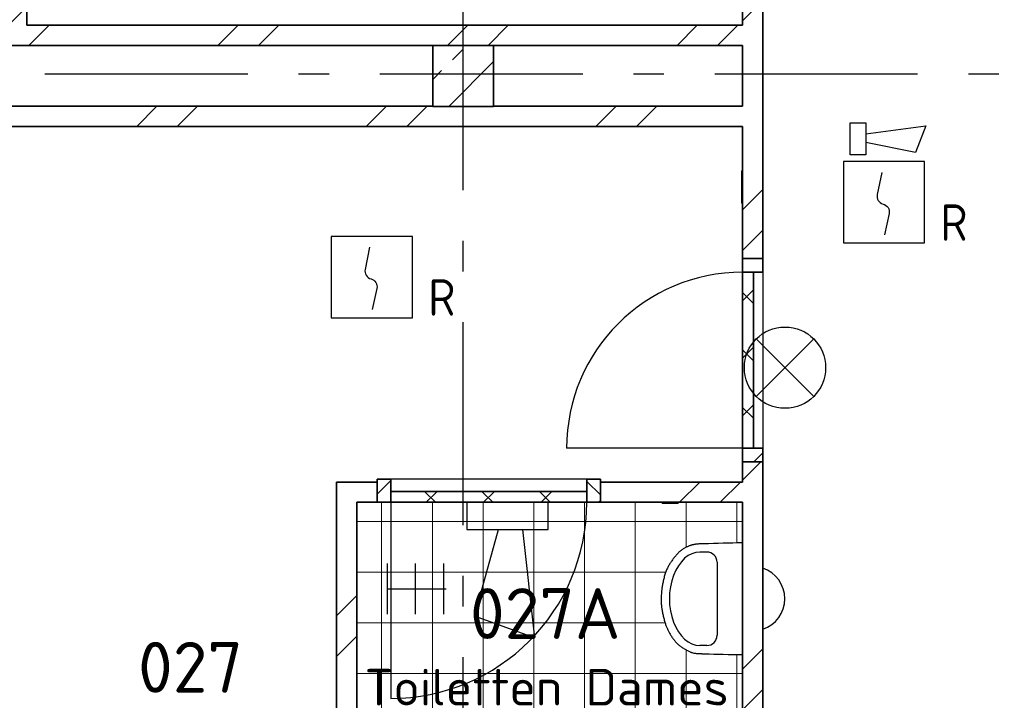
# Model space of a CAD drawing. Header units: millimetres. Extents: x -285236 to 84130, y -470 to 79511.
# Tile 6 of 192: x -27557 to -22706, y 25658 to 29009. Entities that reach past the tile are written whole.
import ezdxf
from ezdxf.enums import TextEntityAlignment as Align

# ---------------------------------------------------------------- set-up
doc = ezdxf.new("R2010")
doc.units = ezdxf.units.MM
doc.linetypes.add('NLRS_stramien', pattern=[1650, 1000, -250, 150, -250])
doc.layers.add('EL6511--', color=3, linetype='Continuous')
doc.layers.add('XREF', color=254, linetype='Continuous')
doc.styles.add('ISOCPEUR_1', font='isocpeur.ttf', dxfattribs={"height": 250})
doc.styles.add('ISOCPEUR_3', font='isocpeur.ttf', dxfattribs={"height": 180})
doc.styles.add('STABICAD-018', font='ISOCP.SHX', dxfattribs={"height": 180})
pattern_1 = [(45, (-29374, 17038.6), (-565.685, 565.685), []), (45, (-29174, 17038.6), (-565.685, 565.685), [])]
pattern_2 = [(0, (-29773.96, 17038.63), (0, 250), []), (90, (-29773.96, 17038.63), (-250, 2e-14), [])]
pattern_3 = [(45, (-29773.96, 17038.63), (-141.4214, 141.4214), []), (135, (-29773.96, 17038.63), (-141.4214, -141.4214), [])]
pattern_4 = [(45, (-29773.96, 17038.63), (-141.4214, 141.4214), []), (135, (-29773.96, 17038.63), (-141.4214, -141.4214), [])]

# ---------------------------------------------------------------- blocks, each defined once
blk = doc.blocks.new('VB655IS2')
at = {"color": 0, "linetype": 'Continuous'}
blk.add_lwpolyline([(-1.667, 2.333), (-1.667, 3.909), (-0.89, 3.909), (-0.89, 2.333)], close=True, dxfattribs=at)
blk.add_lwpolyline([(-0.89, 3.371), (2.061, 3.756), (1.543, 2.449), (-0.89, 2.948)], dxfattribs=at)
blk = doc.blocks.new('*U137')
at = {"color": 0, "linetype": 'Continuous'}
for p, q in [((-2, 2), (-2, -2)), ((2, 2), (-2, 2)), ((2, -2), (2, 2)), ((-2, -2), (2, -2))]:
    blk.add_line(p, q, dxfattribs=at)
blk.add_lwpolyline([(-0.115, 1.468), (-0.337, 0.383, 0.399092), (-0.043, -0.089, -0.403068), (0.246, -0.559), (0.017, -1.602)], format="xyb", dxfattribs=at)
at = {"color": 0, "linetype": 'Continuous', "lineweight": 100}
blk.add_blockref('VB655IS2', (0, 0), dxfattribs=at)
at = {"color": 0, "linetype": 'Continuous', "style": 'STABICAD-018'}
for tag, p in [('CODING1', (-1.221, 12.191)), ('CODING2', (-0.947, 9.731)), ('ARTICLECODE', (0.777, 6.96)), ('FIREPROTECTION_PANEL', (0.777, 4.649)), ('FIREPROTECTION_ZONE', (0.049, 2.882)), ('FIREPROTECTION_HARDWARENUMBER', (5.423, -4.399))]:
    blk.add_attdef(tag, text='', height=1.8, dxfattribs=at).set_placement(p, align=Align.MIDDLE)
blk.add_attdef('TEXT1', (3.46, -3.379), '', height=1.8, dxfattribs=at)
blk = doc.blocks.new('VB654NVI')
at = {"color": 0, "linetype": 'Continuous'}
for p, q in [((-1.414, 1.586), (1.414, 4.414)), ((-1.414, 4.414), (1.414, 1.586))]:
    blk.add_line(p, q, dxfattribs=at)
blk.add_circle((0, 3), 2, dxfattribs=at)
at = {"color": 0, "linetype": 'Continuous', "style": 'STABICAD-018'}
for tag, p in [('ARTICLECODE', (-2.661, 12.862)), ('FIREPROTECTION_PANEL', (0.003, 9.854)), ('CODING', (0, 7))]:
    blk.add_attdef(tag, text='', height=1.8, dxfattribs=at).set_placement(p, align=Align.MIDDLE)
blk = doc.blocks.new('VB653ORM')
at = {"color": 0, "linetype": 'Continuous'}
for p, q in [((-2, 2), (-2, -2)), ((2, 2), (-2, 2)), ((2, -2), (2, 2)), ((-2, -2), (2, -2))]:
    blk.add_line(p, q, dxfattribs=at)
blk.add_lwpolyline([(-0.115, 1.468), (-0.337, 0.383, 0.399092), (-0.043, -0.089, -0.403068), (0.246, -0.559), (0.017, -1.602)], format="xyb", dxfattribs=at)
at = {"color": 0, "linetype": 'Continuous', "style": 'STABICAD-018'}
for tag, p in [('CODING1', (-1.221, 12.191)), ('CODING2', (-0.947, 9.731)), ('ARTICLECODE', (0.777, 6.96)), ('FIREPROTECTION_PANEL', (0.777, 4.649)), ('FIREPROTECTION_ZONE', (0.049, 2.882)), ('FIREPROTECTION_HARDWARENUMBER', (5.423, -4.399))]:
    blk.add_attdef(tag, text='', height=1.8, dxfattribs=at).set_placement(p, align=Align.MIDDLE)
blk.add_attdef('TEXT1', (3.46, -3.379), '', height=1.8, dxfattribs=at)
blk = doc.blocks.new('VB654ASG')
at = {"color": 0, "linetype": 'Continuous'}
blk.add_lwpolyline([(-0.743, 2.333), (-1.333, 7.667), (1.619, 6.6), (0.438, 2.333)], dxfattribs=at)
blk.add_lwpolyline([(2, 1), (2, 2.333), (-2, 2.333), (-2, 1)], close=True, dxfattribs=at)
at = {"color": 0, "linetype": 'Continuous', "style": 'STABICAD-018'}
for tag, p in [('CODING1', (4.741, 13.372)), ('CODING2', (5.016, 10.912)), ('ARTICLECODE', (6.529, 8.71)), ('FIREPROTECTION_PANEL', (6.529, 6.4)), ('FIREPROTECTION_ZONE', (6.011, 4.064)), ('FIREPROTECTION_HARDWARENUMBER', (13.565, -0.707))]:
    blk.add_attdef(tag, text='', height=1.8, dxfattribs=at).set_placement(p, align=Align.MIDDLE)

msp = doc.modelspace()

# ---------------------------------------------------------------- hatches: boundary and pattern name
at = {"layer": 'XREF', "lineweight": 9}
h = msp.add_hatch(dxfattribs=at)
h.set_pattern_fill('FP_6', color=256, angle=45, style=0, pattern_type=2)
h.set_pattern_definition(pattern_1)
h.paths.add_polyline_path([(-27622.1304, 28982.6047), (-27522.1304, 28982.6047), (-27522.1304, 29557.7311), (-27622.1304, 29557.7311), (-27622.1304, 29397.5198)])
h.paths.add_polyline_path([(-27522.1304, 30557.7311), (-27522.1304, 31512.8575), (-27622.1304, 31512.8575), (-27622.1304, 30557.7311)])
h = msp.add_hatch(dxfattribs=at)
h.set_pattern_fill('FP_6', color=256, angle=45, style=0, pattern_type=2)
h.set_pattern_definition(pattern_1)
h.paths.add_polyline_path([(-23896.1304, 22682.6047), (-23896.1304, 26832.7449), (-23996.1304, 26832.7449), (-23996.1304, 23597.0047), (-23981.7304, 23597.0047), (-23981.7304, 22682.6047), (-23918.6913, 22682.6047)])
h.paths.add_polyline_path([(-23996.1304, 27832.7449), (-23896.1304, 27832.7449), (-23896.1304, 29465.1047), (-23996.1304, 29465.1047), (-23996.1304, 27955.0821)])
h.paths.add_polyline_path([(-23996.1304, 30465.1047), (-23896.1304, 30465.1047), (-23896.1304, 31132.8575), (-23996.1304, 31132.8575), (-23996.1304, 30667.8302)])
h = msp.add_hatch(dxfattribs=at)
h.set_pattern_fill('FP_7', color=256, angle=45, style=0, pattern_type=2)
h.set_pattern_definition(pattern_1)
h.paths.add_polyline_path([(-25150.7365, 28882.6047), (-23996.1304, 28882.6047), (-23996.1304, 28982.6047), (-27622.1304, 28982.6047), (-27622.1304, 28882.6047), (-25171.1529, 28882.6047)])
h = msp.add_hatch(dxfattribs=at)
h.set_pattern_fill('FP_48', color=256, style=0, pattern_type=2)
h.set_pattern_definition([(45, (-29773.96, 17038.63), (-212.132, 212.132), []), (45, (-29561.83, 17038.63), (-212.132, 212.132), [75, -75])])
h.paths.add_polyline_path([(-25222.1304, 28582.6047), (-25222.1304, 28882.6047), (-25522.1304, 28882.6047), (-25522.1304, 28582.6047), (-25250.1224, 28582.6047)])
h = msp.add_hatch(dxfattribs=at)
h.set_pattern_fill('FP_7', color=256, angle=45, style=0, pattern_type=2)
h.set_pattern_definition(pattern_1)
h.paths.add_polyline_path([(-24336.1785, 28482.8575), (-23996.1304, 28482.8575), (-23996.1304, 28582.8575), (-29392.1304, 28582.8575), (-29392.1304, 28482.8575), (-24372.1304, 28482.8575)])
h = msp.add_hatch(dxfattribs=at)
h.set_pattern_fill('FP_120', color=256, angle=-90, style=0, pattern_type=2)
h.set_pattern_definition(pattern_3)
h.paths.add_polyline_path([(-23896.1304, 26832.7449), (-23896.1304, 26899.7449), (-23996.1304, 26899.7449), (-23996.1304, 26832.7449), (-23918.6913, 26832.7449)])
h.paths.add_polyline_path([(-23942.1304, 27765.7449), (-23896.1304, 27765.7449), (-23896.1304, 27832.7449), (-23996.1304, 27832.7449), (-23996.1304, 27765.7449)])
h = msp.add_hatch(dxfattribs=at)
h.set_pattern_fill('FP_120', color=256, angle=-90, style=0, pattern_type=2)
h.set_pattern_definition(pattern_3)
h.paths.add_polyline_path([(-23996.1304, 26899.7449), (-23942.1304, 26899.7449), (-23942.1304, 27765.7449), (-23996.1304, 27765.7449), (-23996.1304, 26982.1883)])
h = msp.add_hatch(dxfattribs=at)
h.set_pattern_fill('FP_7', color=256, angle=45, style=0, pattern_type=2)
h.set_pattern_definition(pattern_1)
h.paths.add_polyline_path([(-25996.1304, 26632.6047), (-25796.1304, 26632.6047), (-25796.1304, 26732.6047), (-25996.1304, 26732.6047), (-25996.1304, 26679.8383)])
h.paths.add_polyline_path([(-24336.1785, 26632.6047), (-23996.1304, 26632.6047), (-23996.1304, 26732.6047), (-24696.1304, 26732.6047), (-24696.1304, 26632.6047)])
h = msp.add_hatch(dxfattribs=at)
h.set_pattern_fill('FP_121', color=256, angle=180, style=0, pattern_type=2)
h.set_pattern_definition(pattern_4)
h.paths.add_polyline_path([(-24753.6657, 26632.6047), (-24696.1304, 26632.6047), (-24696.1304, 26746.6047), (-24763.1304, 26746.6047), (-24763.1304, 26632.6047)])
h.paths.add_polyline_path([(-25796.1304, 26632.6047), (-25729.1304, 26632.6047), (-25729.1304, 26746.6047), (-25796.1304, 26746.6047), (-25796.1304, 26686.6047)])
h = msp.add_hatch(dxfattribs=at)
h.set_pattern_fill('FP_121', color=256, angle=180, style=0, pattern_type=2)
h.set_pattern_definition(pattern_4)
h.paths.add_polyline_path([(-25171.1529, 26632.6047), (-24763.1304, 26632.6047), (-24763.1304, 26686.6047), (-25729.1304, 26686.6047), (-25729.1304, 26632.6047)])
h = msp.add_hatch(dxfattribs=at)
h.set_pattern_fill('FP_6', color=256, angle=45, style=0, pattern_type=2)
h.set_pattern_definition([(45, (-29374, 17038.6), (-565.685, 565.685), []), (45, (-29174, 17038.6), (-565.685, 565.685), [])])
h.paths.add_polyline_path([(-25896.1304, 22682.6047), (-25896.1304, 22732.6047), (-25996.1304, 22732.6047), (-25996.1304, 22682.6047)])
h.paths.add_polyline_path([(-25996.1304, 23532.6047), (-25896.1304, 23532.6047), (-25896.1304, 23643.6129), (-25924.0388, 23665.0278), (-25949.2671, 23697.906), (-25965.1263, 23736.1935), (-25970.5356, 23777.281), (-25964.3331, 23820.2834), (-25949.2671, 23856.656), (-25924.0388, 23889.5342), (-25896.1304, 23910.9491), (-25896.1304, 26632.6047), (-25996.1304, 26632.6047), (-25996.1304, 23577.06)])
h = msp.add_hatch(dxfattribs=at)
h.set_pattern_fill('FP_111', color=256, style=0, pattern_type=2)
h.set_pattern_definition(pattern_2)
h.paths.add_polyline_path([(-25102.1304, 22682.6047), (-24896.1304, 22682.6047), (-24896.1304, 23282.6047), (-24996.1304, 23282.6047), (-24996.1304, 23582.6047), (-25896.1304, 23582.6047), (-25896.1304, 23532.6047), (-25882.1304, 23532.6047), (-25882.1304, 22732.6047), (-25896.1304, 22732.6047), (-25896.1304, 22682.6047), (-25171.1529, 22682.6047)])
h.paths.add_polyline_path([(-23996.1304, 23682.6047), (-23996.1304, 24882.6047), (-24038.1304, 24882.6047), (-24038.1304, 24868.6047), (-24838.1304, 24868.6047), (-24838.1304, 24882.6047), (-24896.1304, 24882.6047), (-24896.1304, 23682.6047), (-24670.1853, 23682.7035), (-24675.9986, 23687.1964), (-24676.1304, 23688.3221), (-24675.247, 23808.4884), (-24671.4235, 23817.4348), (-24666.7562, 23823.2906), (-24665.9513, 23824.1757), (-24665.9513, 23881.9248), (-24669.0652, 23890.8398), (-24669.0652, 24176.0118), (-24664.9056, 24209.8236), (-24652.6749, 24241.619), (-24633.1025, 24269.502), (-24607.3556, 24291.8097), (-24576.9696, 24307.2119), (-24543.7564, 24314.79), (-24433.017, 24314.79), (-24399.7826, 24307.1898), (-24369.3817, 24291.7603), (-24343.6275, 24269.4216), (-24324.0564, 24241.5064), (-24311.8357, 24209.6797), (-24307.6942, 24175.8398), (-24308.0645, 23886.8022), (-24310.953, 23879.2614), (-24310.8469, 23823.2906), (-24306.4165, 23818.5395), (-24303.1367, 23813.0042), (-24301.1676, 23807.3759), (-24300.4162, 23800.7017), (-24301.3701, 23685.6047), (-24306.3951, 23682.6047), (-24032.5304, 23682.6047)])
h.paths.add_polyline_path([(-25627.9185, 23682.6047), (-25628.0425, 23682.7035), (-25633.8557, 23687.1964), (-25633.9875, 23688.3221), (-25633.1042, 23808.4884), (-25628.7372, 23818.3685), (-25624.6134, 23823.2906), (-25623.8084, 23824.1757), (-25623.8084, 23881.9248), (-25626.9223, 23890.8398), (-25626.9223, 24176.0118), (-25622.7628, 24209.8236), (-25610.5321, 24241.619), (-25590.9597, 24269.502), (-25565.2128, 24291.8097), (-25534.8267, 24307.2119), (-25501.6136, 24314.79), (-25390.8742, 24314.79), (-25357.6398, 24307.1898), (-25327.2388, 24291.7603), (-25301.4847, 24269.4216), (-25281.9136, 24241.5064), (-25269.6928, 24209.6797), (-25265.5514, 24175.8398), (-25265.9216, 23886.8022), (-25268.8101, 23879.2614), (-25268.704, 23823.2906), (-25264.2736, 23818.5395), (-25260.9938, 23813.0042), (-25259.0248, 23807.3759), (-25258.2733, 23800.7017), (-25259.2273, 23685.6047), (-25264.2523, 23682.6047), (-24996.1304, 23682.6047), (-24996.1304, 24882.6047), (-25046.1304, 24882.6047), (-25046.1304, 24868.6047), (-25846.1304, 24868.6047), (-25846.1304, 24882.6047), (-25896.1304, 24882.6047), (-25896.1304, 23910.9491), (-25891.1606, 23914.7626), (-25852.8731, 23930.6217), (-25811.7856, 23936.031), (-25770.6981, 23930.6217), (-25732.4106, 23914.7626), (-25699.2998, 23889.2311), (-25674.304, 23856.656), (-25658.4449, 23818.3685), (-25653.0356, 23777.281), (-25658.4449, 23736.1935), (-25674.304, 23697.906), (-25686.0452, 23682.6047), (-25633.3181, 23682.6047)])
h.paths.add_polyline_path([(-25846.1304, 24982.6047), (-23996.1304, 24982.6047), (-23996.1304, 25882.6047), (-24091.1493, 25884.0744), (-24232.0025, 25889.702), (-24239.7796, 25891.2603), (-24260.042, 25899.1341), (-24282.77, 25911.7605), (-24304.678, 25926.4945), (-24310.9579, 25931.5625), (-24327.7567, 25948.397), (-24343.1552, 25969.0907), (-24356.676, 25991.3456), (-24367.1721, 26012.2699), (-24375.5839, 26034.3499), (-24383.3539, 26061.3122), (-24392.0628, 26101.3847), (-24394.5955, 26119.112), (-24396.1303, 26152.9597), (-24395.391, 26181.7054), (-24391.6334, 26214.0241), (-24384.3578, 26252.5179), (-24377.9942, 26276.8015), (-24371.4285, 26295.5051), (-24359.8016, 26319.9177), (-24346.1282, 26341.6774), (-24324.9192, 26369.4213), (-24307.1634, 26388.2146), (-24300.9732, 26393.6263), (-24282.0647, 26406.6118), (-24264.0227, 26415.3645), (-24242.7782, 26422.6755), (-24231.2949, 26425.2758), (-24213.458, 26427.2815), (-23996.1304, 26432.6047), (-23996.1304, 26632.6047), (-24312.1303, 26632.6047), (-24312.1303, 26627.6047), (-24392.1303, 26627.6047), (-24392.1303, 26632.6047), (-25896.1304, 26632.6047), (-25896.1304, 24982.6047), (-25888.7229, 24982.6047)])
h = msp.add_hatch(dxfattribs=at)
h.set_pattern_fill('FP_111', color=256, style=0, pattern_type=2)
h.set_pattern_definition(pattern_2)
h.paths.add_polyline_path([(-25102.1304, 22682.6047), (-24896.1304, 22682.6047), (-24896.1304, 23282.6047), (-24996.1304, 23282.6047), (-24996.1304, 23582.6047), (-25896.1304, 23582.6047), (-25896.1304, 23532.6047), (-25882.1304, 23532.6047), (-25882.1304, 22732.6047), (-25896.1304, 22732.6047), (-25896.1304, 22682.6047), (-25171.1529, 22682.6047)])
h.paths.add_polyline_path([(-23996.1304, 23682.6047), (-23996.1304, 24882.6047), (-24038.1304, 24882.6047), (-24038.1304, 24868.6047), (-24838.1304, 24868.6047), (-24838.1304, 24882.6047), (-24896.1304, 24882.6047), (-24896.1304, 23682.6047), (-24670.1853, 23682.7035), (-24675.9986, 23687.1964), (-24676.1304, 23688.3221), (-24675.247, 23808.4884), (-24671.4235, 23817.4348), (-24666.7562, 23823.2906), (-24665.9513, 23824.1757), (-24665.9513, 23881.9248), (-24669.0652, 23890.8398), (-24669.0652, 24176.0118), (-24664.9056, 24209.8236), (-24652.6749, 24241.619), (-24633.1025, 24269.502), (-24607.3556, 24291.8097), (-24576.9696, 24307.2119), (-24543.7564, 24314.79), (-24433.017, 24314.79), (-24399.7826, 24307.1898), (-24369.3817, 24291.7603), (-24343.6275, 24269.4216), (-24324.0564, 24241.5064), (-24311.8357, 24209.6797), (-24307.6942, 24175.8398), (-24308.0645, 23886.8022), (-24310.953, 23879.2614), (-24310.8469, 23823.2906), (-24306.4165, 23818.5395), (-24303.1367, 23813.0042), (-24301.1676, 23807.3759), (-24300.4162, 23800.7017), (-24301.3701, 23685.6047), (-24306.3951, 23682.6047), (-24032.5304, 23682.6047)])
h.paths.add_polyline_path([(-25627.9185, 23682.6047), (-25628.0425, 23682.7035), (-25633.8557, 23687.1964), (-25633.9875, 23688.3221), (-25633.1042, 23808.4884), (-25628.7372, 23818.3685), (-25624.6134, 23823.2906), (-25623.8084, 23824.1757), (-25623.8084, 23881.9248), (-25626.9223, 23890.8398), (-25626.9223, 24176.0118), (-25622.7628, 24209.8236), (-25610.5321, 24241.619), (-25590.9597, 24269.502), (-25565.2128, 24291.8097), (-25534.8267, 24307.2119), (-25501.6136, 24314.79), (-25390.8742, 24314.79), (-25357.6398, 24307.1898), (-25327.2388, 24291.7603), (-25301.4847, 24269.4216), (-25281.9136, 24241.5064), (-25269.6928, 24209.6797), (-25265.5514, 24175.8398), (-25265.9216, 23886.8022), (-25268.8101, 23879.2614), (-25268.704, 23823.2906), (-25264.2736, 23818.5395), (-25260.9938, 23813.0042), (-25259.0248, 23807.3759), (-25258.2733, 23800.7017), (-25259.2273, 23685.6047), (-25264.2523, 23682.6047), (-24996.1304, 23682.6047), (-24996.1304, 24882.6047), (-25046.1304, 24882.6047), (-25046.1304, 24868.6047), (-25846.1304, 24868.6047), (-25846.1304, 24882.6047), (-25896.1304, 24882.6047), (-25896.1304, 23910.9491), (-25891.1606, 23914.7626), (-25852.8731, 23930.6217), (-25811.7856, 23936.031), (-25770.6981, 23930.6217), (-25732.4106, 23914.7626), (-25699.2998, 23889.2311), (-25674.304, 23856.656), (-25658.4449, 23818.3685), (-25653.0356, 23777.281), (-25658.4449, 23736.1935), (-25674.304, 23697.906), (-25686.0452, 23682.6047), (-25633.3181, 23682.6047)])
h.paths.add_polyline_path([(-25846.1304, 24982.6047), (-23996.1304, 24982.6047), (-23996.1304, 25882.6047), (-24091.1493, 25884.0744), (-24232.0025, 25889.702), (-24239.7796, 25891.2603), (-24260.042, 25899.1341), (-24282.77, 25911.7605), (-24304.678, 25926.4945), (-24310.9579, 25931.5625), (-24327.7567, 25948.397), (-24343.1552, 25969.0907), (-24356.676, 25991.3456), (-24367.1721, 26012.2699), (-24375.5839, 26034.3499), (-24383.3539, 26061.3122), (-24392.0628, 26101.3847), (-24394.5955, 26119.112), (-24396.1303, 26152.9597), (-24395.391, 26181.7054), (-24391.6334, 26214.0241), (-24384.3578, 26252.5179), (-24377.9942, 26276.8015), (-24371.4285, 26295.5051), (-24359.8016, 26319.9177), (-24346.1282, 26341.6774), (-24324.9192, 26369.4213), (-24307.1634, 26388.2146), (-24300.9732, 26393.6263), (-24282.0647, 26406.6118), (-24264.0227, 26415.3645), (-24242.7782, 26422.6755), (-24231.2949, 26425.2758), (-24213.458, 26427.2815), (-23996.1304, 26432.6047), (-23996.1304, 26632.6047), (-24312.1303, 26632.6047), (-24312.1303, 26627.6047), (-24392.1303, 26627.6047), (-24392.1303, 26632.6047), (-25896.1304, 26632.6047), (-25896.1304, 24982.6047), (-25888.7229, 24982.6047)])

# ---------------------------------------------------------------- linework, layer by layer
at = {"layer": 'XREF', "linetype": 'NLRS_stramien'}
for p, q in [((-25372.1304, 8370.0218), (-25372.1304, 77962.7572)), ((-47232.6128, 28742.6047), (64223.889, 28742.6047))]:
    msp.add_line(p, q, dxfattribs=at)
at = {"layer": 'XREF', "lineweight": 35}
for p, q in [((-27522.1304, 28982.6047), (-27522.1304, 29557.7311)), ((-23996.1304, 29465.1047), (-23996.1304, 28982.6047)), ((-23896.1304, 27832.7449), (-23896.1304, 29465.1047)), ((-23996.1304, 28982.6047), (-27522.1304, 28982.6047)), ((-29222.1304, 28882.6047), (-25522.1304, 28882.6047)), ((-25522.1304, 28882.6047), (-25522.1304, 28582.6047)), ((-25222.1304, 28882.6047), (-25522.1304, 28882.6047)), ((-25222.1304, 28882.6047), (-23996.1304, 28882.6047)), ((-25222.1304, 28582.6047), (-25222.1304, 28882.6047)), ((-23996.1304, 28882.6047), (-23996.1304, 28582.8575)), ((-25522.1304, 28582.8575), (-29392.1304, 28582.8575)), ((-25522.1304, 28582.6047), (-25222.1304, 28582.6047)), ((-23996.1304, 28582.8575), (-25222.1304, 28582.8575)), ((-29392.1304, 28482.8575), (-23996.1304, 28482.8575)), ((-23996.1304, 28482.8575), (-23996.1304, 27832.7449)), ((-23996.1304, 27832.7449), (-23896.1304, 27832.7449)), ((-23996.1304, 27765.7449), (-23996.1304, 27832.7449)), ((-23996.1304, 27832.7449), (-23896.1304, 27832.7449)), ((-23896.1304, 27832.7449), (-23896.1304, 27765.7449)), ((-23896.1304, 27765.7449), (-23996.1304, 27765.7449)), ((-23996.1304, 27765.7449), (-23942.1304, 27765.7449)), ((-23996.1304, 26899.7449), (-23996.1304, 27765.7449)), ((-23942.1304, 27765.7449), (-23942.1304, 26899.7449)), ((-23996.1304, 26899.7449), (-23896.1304, 26899.7449)), ((-23996.1304, 26832.7449), (-23996.1304, 26899.7449)), ((-23942.1304, 26899.7449), (-23996.1304, 26899.7449)), ((-23896.1304, 26899.7449), (-23896.1304, 26832.7449)), ((-23896.1304, 26832.7449), (-23996.1304, 26832.7449)), ((-23996.1304, 26832.7449), (-23996.1304, 26732.6047)), ((-23896.1304, 26832.7449), (-23996.1304, 26832.7449)), ((-23896.1304, 22682.6047), (-23896.1304, 26832.7449)), ((-25796.1304, 26732.6047), (-25996.1304, 26732.6047)), ((-25996.1304, 26732.6047), (-25996.1304, 23532.6047)), ((-25796.1304, 26746.6047), (-25796.1304, 26632.6047)), ((-25729.1304, 26746.6047), (-25796.1304, 26746.6047)), ((-25796.1304, 26632.6047), (-25796.1304, 26732.6047)), ((-25729.1304, 26632.6047), (-25729.1304, 26746.6047)), ((-24696.1304, 26746.6047), (-24763.1304, 26746.6047)), ((-24763.1304, 26746.6047), (-24763.1304, 26632.6047)), ((-24696.1304, 26632.6047), (-24696.1304, 26746.6047)), ((-23996.1304, 26732.6047), (-24696.1304, 26732.6047)), ((-24696.1304, 26732.6047), (-24696.1304, 26632.6047)), ((-24763.1304, 26686.6047), (-25729.1304, 26686.6047)), ((-25729.1304, 26686.6047), (-25729.1304, 26632.6047)), ((-24763.1304, 26632.6047), (-24763.1304, 26686.6047)), ((-25896.1304, 26632.6047), (-25796.1304, 26632.6047)), ((-25896.1304, 24982.6047), (-25896.1304, 26632.6047)), ((-25796.1304, 26632.6047), (-25729.1304, 26632.6047)), ((-25729.1304, 26632.6047), (-24763.1304, 26632.6047)), ((-24763.1304, 26632.6047), (-24696.1304, 26632.6047)), ((-24696.1304, 26632.6047), (-23996.1304, 26632.6047)), ((-23996.1304, 26632.6047), (-23996.1304, 24982.6047))]:
    msp.add_line(p, q, dxfattribs=at)
at = {"layer": 'XREF', "lineweight": 9}
for p, q in [((-24001.1304, 28185.9859), (-24001.1304, 28265.9859)), ((-24001.1304, 28265.9859), (-23996.1304, 28265.9859)), ((-24001.1304, 28105.9859), (-24001.1304, 28185.9859)), ((-24001.1304, 28185.9859), (-23996.1304, 28185.9859)), ((-23996.1304, 28185.9859), (-24001.1304, 28185.9859)), ((-23996.1304, 28105.9859), (-24001.1304, 28105.9859)), ((-24392.1303, 26627.6047), (-24392.1303, 26632.6047)), ((-24312.1303, 26627.6047), (-24392.1303, 26627.6047)), ((-24312.1303, 26632.6047), (-24312.1303, 26627.6047))]:
    msp.add_line(p, q, dxfattribs=at)
at = {"layer": 'XREF'}
for p, q in [((-23896.1304, 27765.7449), (-23896.1304, 26899.7449)), ((-23996.1304, 26899.7449), (-24862.1304, 26899.7449)), ((-24763.1304, 26746.6047), (-25729.1304, 26746.6047)), ((-25729.1304, 26632.6047), (-25729.1304, 25666.6047)), ((-24170.7815, 26387.6047), (-24205.7815, 26387.6047)), ((-24170.7815, 26387.6047), (-24205.7815, 26387.6047)), ((-25747.085, 26331.6047), (-25747.085, 26081.6047)), ((-25608.2208, 26331.6047), (-25608.2208, 26081.6047)), ((-25469.3567, 26331.6047), (-25469.3567, 26081.6047)), ((-24120.7815, 26337.6047), (-24120.7815, 25977.6047)), ((-24120.7815, 26337.6047), (-24120.7815, 25977.6047)), ((-24170.7815, 25927.6047), (-24205.7815, 25927.6047)), ((-24170.7815, 25927.6047), (-24205.7815, 25927.6047))]:
    msp.add_line(p, q, dxfattribs=at)
for centre, radius, start, end in [((-23996.1304, 26899.7449), 866, 90, 180), ((-25729.1304, 26632.6047), 966, 270, 0), ((-23956.6722, 20777.8923), 5654.85, 90.3997996, 92.325543), ((-23956.6722, 20777.8923), 5654.85, 90.3997996, 92.325543), ((-24170.7815, 26337.6047), 50, 0, 90), ((-24170.7815, 26337.6047), 50, 0, 90), ((-23946.1304, 26157.9276), 158.75, 0, 71.616222), ((-23946.1304, 26157.9276), 158.75, 288.383778, 0), ((-24170.7815, 25977.6047), 50, 270, 0), ((-24170.7815, 25977.6047), 50, 270, 0), ((-23956.6722, 31537.317), 5654.85, 267.6945553, 269.6002004), ((-23956.6722, 31537.317), 5654.85, 267.6945553, 269.6002004)]:
    msp.add_arc(centre, radius, start, end, dxfattribs=at)
msp.add_ellipse((-24205.7815, 26157.6047), major_axis=(0, 230), ratio=0.652173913, start_param=0, end_param=3.141592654, dxfattribs=at)
msp.add_ellipse((-24205.7815, 26157.6047), major_axis=(0, 230), ratio=0.652173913, start_param=0, end_param=3.141592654, dxfattribs=at)
msp.add_open_spline([(-24186.1304, 26428.085), (-24191.4758, 26428.0513), (-24198.9035, 26427.926), (-24207.6103, 26427.6068), (-24213.5732, 26427.2972), (-24218.8444, 26426.8934), (-24223.4496, 26426.4004), (-24227.5573, 26425.8508), (-24230.7179, 26425.375), (-24233.081, 26424.9823), (-24235.2488, 26424.5651), (-24237.6874, 26424.016), (-24239.8747, 26423.4511), (-24241.5438, 26423.0033), (-24242.7852, 26422.675), (-24243.9849, 26422.3495), (-24245.4779, 26421.9104), (-24247.2042, 26421.3601), (-24249.1244, 26420.7064), (-24251.0125, 26420.0709), (-24252.8597, 26419.4625), (-24255.1679, 26418.6755), (-24259.0343, 26417.3107), (-24264.0671, 26415.3958), (-24269.84, 26412.9099), (-24275.8511, 26410.0217), (-24282.0468, 26406.6908), (-24290.4508, 26401.6176), (-24301.0464, 26394.0097), (-24313.3221, 26382.5799), (-24325.0331, 26369.5705), (-24336.0608, 26355.6659), (-24346.2733, 26341.7189), (-24354.0582, 26329.8889), (-24359.8395, 26319.9667), (-24365.3175, 26309.6526), (-24371.5874, 26295.8506), (-24377.0629, 26280.321), (-24380.9517, 26266.6565), (-24384.5062, 26252.5017), (-24387.5499, 26237.9997), (-24390.0634, 26223.9831), (-24392.2183, 26210.5537), (-24394.2186, 26195.4622), (-24395.5174, 26181.3168), (-24396.0576, 26169.5027), (-24396.132, 26160.4689), (-24396.1311, 26153.0065), (-24396.1255, 26147.1289), (-24396.0397, 26140.8957), (-24395.8101, 26134.2223), (-24395.3698, 26127.0269), (-24394.6525, 26119.2262), (-24393.5932, 26110.7403), (-24392.1215, 26101.477), (-24390.2977, 26091.6597), (-24388.1878, 26081.5257), (-24385.8571, 26071.3113), (-24382.5381, 26057.8876), (-24379.0512, 26045.287), (-24375.595, 26034.2569), (-24372.0503, 26023.9709), (-24367.3264, 26012.1842), (-24361.8311, 26000.8263), (-24356.7416, 25991.3949), (-24351.1272, 25981.5692), (-24343.2984, 25968.9817), (-24333.0447, 25954.5308), (-24324.2799, 25944.197), (-24316.8839, 25936.7876), (-24311.0256, 25931.5279), (-24304.7607, 25926.4755), (-24297.9997, 25921.5367), (-24290.6055, 25916.5911), (-24282.7862, 25911.7224), (-24274.8695, 25907.0826), (-24267.1351, 25902.8031), (-24259.9432, 25899.0348), (-24254.4441, 25896.3912), (-24250.0748, 25894.5546), (-24245.6599, 25892.902), (-24239.9184, 25891.173), (-24232.1957, 25889.622), (-24224.7944, 25888.7296), (-24218.2798, 25888.1958), (-24213.9869, 25887.9306), (-24210.3405, 25887.7435), (-24207.4975, 25887.6227), (-24204.613, 25887.5154), (-24201.8078, 25887.4181), (-24198.9185, 25887.3301), (-24195.9256, 25887.2544), (-24193.0831, 25887.1902), (-24190.6267, 25887.1375), (-24188.5921, 25887.0963), (-24186.2101, 25887.0569), (-24184.8608, 25887.0446), (-24184.1484, 25887.0442)], degree=3, knots=[0, 0, 0, 0, 0.005681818, 0.008522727, 0.011363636, 0.014204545, 0.017045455, 0.019886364, 0.022727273, 0.024147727, 0.025568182, 0.028409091, 0.03125, 0.032670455, 0.034090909, 0.035511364, 0.036931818, 0.039772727, 0.042613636, 0.045454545, 0.048295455, 0.051136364, 0.056818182, 0.068181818, 0.079545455, 0.090909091, 0.102272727, 0.113636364, 0.136363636, 0.159090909, 0.181818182, 0.204545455, 0.227272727, 0.25, 0.261363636, 0.272727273, 0.295454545, 0.318181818, 0.329545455, 0.340909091, 0.363636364, 0.375, 0.386363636, 0.409090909, 0.431818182, 0.454545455, 0.477272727, 0.488636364, 0.5, 0.511363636, 0.522727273, 0.534090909, 0.545454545, 0.556818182, 0.568181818, 0.579545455, 0.590909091, 0.602272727, 0.613636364, 0.636363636, 0.647727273, 0.659090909, 0.681818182, 0.704545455, 0.715909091, 0.727272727, 0.75, 0.772727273, 0.795454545, 0.806818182, 0.818181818, 0.829545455, 0.840909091, 0.852272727, 0.863636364, 0.875, 0.886363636, 0.897727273, 0.909090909, 0.914772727, 0.920454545, 0.931818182, 0.943181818, 0.954545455, 0.960227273, 0.965909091, 0.96875, 0.971590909, 0.974431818, 0.977272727, 0.980113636, 0.982954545, 0.985795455, 0.988636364, 0.991477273, 0.994318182, 1, 1, 1, 1], dxfattribs=at)
msp.add_open_spline([(-24186.1304, 26428.085), (-24191.4758, 26428.0513), (-24198.9035, 26427.926), (-24207.6103, 26427.6068), (-24213.5732, 26427.2972), (-24218.8444, 26426.8934), (-24223.4496, 26426.4004), (-24227.5573, 26425.8508), (-24230.7179, 26425.375), (-24233.081, 26424.9823), (-24235.2488, 26424.5651), (-24237.6874, 26424.016), (-24239.8747, 26423.4511), (-24241.5438, 26423.0033), (-24242.7852, 26422.675), (-24243.9849, 26422.3495), (-24245.4779, 26421.9104), (-24247.2042, 26421.3601), (-24249.1244, 26420.7064), (-24251.0125, 26420.0709), (-24252.8597, 26419.4625), (-24255.1679, 26418.6755), (-24259.0343, 26417.3107), (-24264.0671, 26415.3958), (-24269.84, 26412.9099), (-24275.8511, 26410.0217), (-24282.0468, 26406.6908), (-24290.4508, 26401.6176), (-24301.0464, 26394.0097), (-24313.3221, 26382.5799), (-24325.0331, 26369.5705), (-24336.0608, 26355.6659), (-24346.2733, 26341.7189), (-24354.0582, 26329.8889), (-24359.8395, 26319.9667), (-24365.3175, 26309.6526), (-24371.5874, 26295.8506), (-24377.0629, 26280.321), (-24380.9517, 26266.6565), (-24384.5062, 26252.5017), (-24387.5499, 26237.9997), (-24390.0634, 26223.9831), (-24392.2183, 26210.5537), (-24394.2186, 26195.4622), (-24395.5174, 26181.3168), (-24396.0576, 26169.5027), (-24396.132, 26160.4689), (-24396.1311, 26153.0065), (-24396.1255, 26147.1289), (-24396.0397, 26140.8957), (-24395.8101, 26134.2223), (-24395.3698, 26127.0269), (-24394.6525, 26119.2262), (-24393.5932, 26110.7403), (-24392.1215, 26101.477), (-24390.2977, 26091.6597), (-24388.1878, 26081.5257), (-24385.8571, 26071.3113), (-24382.5381, 26057.8876), (-24379.0512, 26045.287), (-24375.595, 26034.2569), (-24372.0503, 26023.9709), (-24367.3264, 26012.1842), (-24361.8311, 26000.8263), (-24356.7416, 25991.3949), (-24351.1272, 25981.5692), (-24343.2984, 25968.9817), (-24333.0447, 25954.5308), (-24324.2799, 25944.197), (-24316.8839, 25936.7876), (-24311.0256, 25931.5279), (-24304.7607, 25926.4755), (-24297.9997, 25921.5367), (-24290.6055, 25916.5911), (-24282.7862, 25911.7224), (-24274.8695, 25907.0826), (-24267.1351, 25902.8031), (-24259.9432, 25899.0348), (-24254.4441, 25896.3912), (-24250.0748, 25894.5546), (-24245.6599, 25892.902), (-24239.9184, 25891.173), (-24232.1957, 25889.622), (-24224.7944, 25888.7296), (-24218.2798, 25888.1958), (-24213.9869, 25887.9306), (-24210.3405, 25887.7435), (-24207.4975, 25887.6227), (-24204.613, 25887.5154), (-24201.8078, 25887.4181), (-24198.9185, 25887.3301), (-24195.9256, 25887.2544), (-24193.0831, 25887.1902), (-24190.6267, 25887.1375), (-24188.5921, 25887.0963), (-24186.2101, 25887.0569), (-24184.8608, 25887.0446), (-24184.1484, 25887.0442)], degree=3, knots=[0, 0, 0, 0, 0.005681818, 0.008522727, 0.011363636, 0.014204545, 0.017045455, 0.019886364, 0.022727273, 0.024147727, 0.025568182, 0.028409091, 0.03125, 0.032670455, 0.034090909, 0.035511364, 0.036931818, 0.039772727, 0.042613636, 0.045454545, 0.048295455, 0.051136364, 0.056818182, 0.068181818, 0.079545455, 0.090909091, 0.102272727, 0.113636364, 0.136363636, 0.159090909, 0.181818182, 0.204545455, 0.227272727, 0.25, 0.261363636, 0.272727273, 0.295454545, 0.318181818, 0.329545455, 0.340909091, 0.363636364, 0.375, 0.386363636, 0.409090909, 0.431818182, 0.454545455, 0.477272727, 0.488636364, 0.5, 0.511363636, 0.522727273, 0.534090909, 0.545454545, 0.556818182, 0.568181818, 0.579545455, 0.590909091, 0.602272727, 0.613636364, 0.636363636, 0.647727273, 0.659090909, 0.681818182, 0.704545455, 0.715909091, 0.727272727, 0.75, 0.772727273, 0.795454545, 0.806818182, 0.818181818, 0.829545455, 0.840909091, 0.852272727, 0.863636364, 0.875, 0.886363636, 0.897727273, 0.909090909, 0.914772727, 0.920454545, 0.931818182, 0.943181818, 0.954545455, 0.960227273, 0.965909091, 0.96875, 0.971590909, 0.974431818, 0.977272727, 0.980113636, 0.982954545, 0.985795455, 0.988636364, 0.991477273, 0.994318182, 1, 1, 1, 1], dxfattribs=at)
msp.add_open_spline([(-25747.085, 26206.6047), (-25526.1828, 26206.6047), (-25677.0377, 26206.6047), (-25456.1355, 26206.6047)], degree=3, dxfattribs=at)

# ---------------------------------------------------------------- block references
at = {"layer": 'EL6511--', "linetype": 'Continuous', "lineweight": 100}
ref = msp.add_blockref('*U137', (-23298.2539, 28110.6721), dxfattribs=dict(at, xscale=100, yscale=100, zscale=100))
ref.add_attrib('TEXT1', 'R', (-23020.2539, 27920.6721), dxfattribs={"layer": '0', "color": 1, "linetype": 'Continuous', "lineweight": 100, "height": 180, "style": 'STABICAD-018'})
ref = msp.add_blockref('VB653ORM', (-25821.7861, 27741.7681), dxfattribs=dict(at, xscale=100, yscale=100, zscale=100))
ref.add_attrib('TEXT1', 'R', (-25543.7861, 27551.7681), dxfattribs={"layer": '0', "color": 1, "linetype": 'Continuous', "lineweight": 100, "height": 180, "style": 'STABICAD-018'})
at = {"layer": 'EL6511--', "linetype": 'Continuous', "lineweight": 100, "xscale": 100, "yscale": 100, "zscale": 100}
for name, p, rotation in [('VB654NVI', (-23486.1864, 27295.7521), 90.00000000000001), ('VB654ASG', (-25153.7706, 26732.6047), 180)]:
    msp.add_blockref(name, p, dxfattribs=dict(at, rotation=rotation))

# ---------------------------------------------------------------- texts
at = {"layer": 'XREF', "attachment_point": 1}
for s, insert, char_height, width, style in [('027A', (-25338.7011, 26210.0135), 250, 921.940625, 'ISOCPEUR_1'), ('027', (-26974.2011, 25945.14), 250, 649.366875, 'ISOCPEUR_1'), ('Toiletten Dames', (-25857.7011, 25812.0396), 180, 2180.59, 'ISOCPEUR_3')]:
    msp.add_mtext(s, dxfattribs=dict(at, insert=insert, char_height=char_height, width=width, style=style))

doc.saveas('drawing.dxf')
